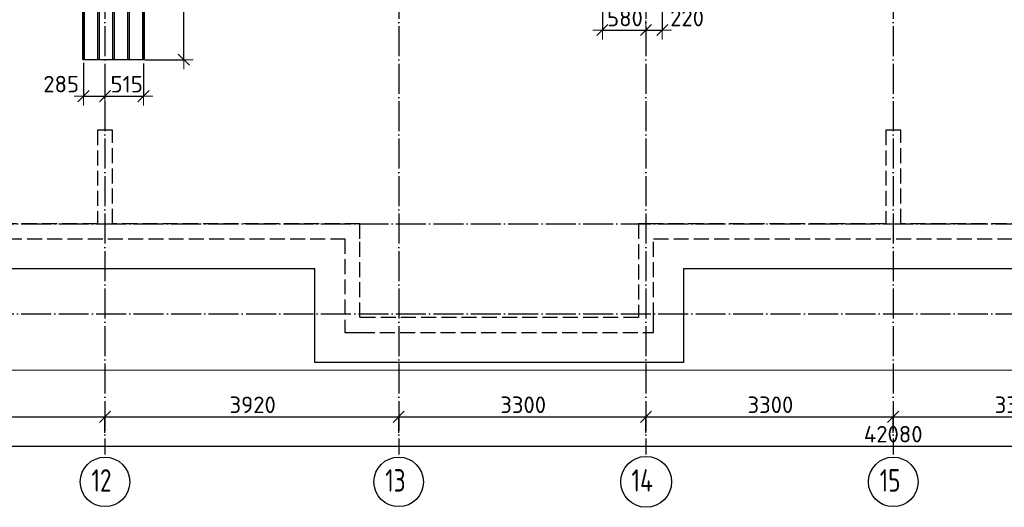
# Model space of a CAD drawing. Header units: millimetres. Extents: x 13527 to 139154, y -122592 to 61893.
# Tile 19 of 130: x 84682 to 97823, y -62582 to -56075. Entities that reach past the tile are written whole.
import ezdxf

# ---------------------------------------------------------------- set-up
doc = ezdxf.new("R2010")
doc.units = ezdxf.units.MM
doc.header["$PDMODE"] = 65
for name, pattern in [('______11', [500, 400, -50, 0, -50]), ('______2', [270, 200, -70]), ('______5', [1100, 800, -100, 100, -100])]:
    doc.linetypes.add(name, pattern=pattern)
for name, color, linetype, lineweight in [('Standard', 7, 'Continuous', 25), ('Размерная линия_ общее', 7, 'Continuous', 13), ('Стена_ общее', 7, 'Continuous', 35), ('Фундамент_ общее', 7, 'Continuous', 35)]:
    doc.layers.add(name, color=color, linetype=linetype, lineweight=lineweight)
doc.layers.add('Арм.стержн.Доп. Арм ниж.зоны У', color=7, linetype='Continuous', lineweight=35, true_color=0x1cff1c)
doc.layers.add('Осевая линия_ общее', color=7, linetype='______5', lineweight=13, true_color=0xa0a0a0)
doc.styles.add('ISOCPEUR', font='isocpeur.ttf')
doc.dimstyles.new('DIMSTYLE_16', dxfattribs={"dimtxt": 220, "dimasz": 250, "dimexe": 0, "dimexo": 0, "dimgap": 110, "dimtad": 2, "dimdec": 0, "dimrnd": 1, "dimzin": 12, "dimdsep": 46, "dimtxsty": 'ISOCPEUR', "dimblk1": 'ALL_ML_STRICH', "dimblk2": 'ALL_ML_STRICH', "dimsah": 1, "dimcen": 0, "dimclrd": 7, "dimclre": 256, "dimclrt": 7, "dimadec": 0, "dimazin": 0, "dimtfac": 1, "dimtdec": 0, "dimtix": 1, "dimtmove": 2, "dimatfit": 3, "dimfxl": 0, "dimtzin": 0, "dimlwd": 0, "dimlwe": -3, "dimarcsym": 0})
doc.dimstyles.new('DIMSTYLE_3', dxfattribs={"dimtxt": 220, "dimasz": 250, "dimexe": 0, "dimexo": 0, "dimgap": 110, "dimtad": 2, "dimdec": 0, "dimrnd": 5, "dimzin": 12, "dimdsep": 46, "dimtxsty": 'ISOCPEUR', "dimblk1": 'ALL_ML_STRICH', "dimblk2": 'ALL_ML_STRICH', "dimsah": 1, "dimcen": 0, "dimclrd": 7, "dimclre": 256, "dimclrt": 7, "dimadec": 0, "dimazin": 0, "dimtfac": 1, "dimtdec": 0, "dimtix": 1, "dimtmove": 2, "dimatfit": 3, "dimfxl": 0, "dimtvp": 1.2, "dimtzin": 0, "dimlwd": 0, "dimlwe": -3, "dimarcsym": 0})
doc.dimstyles.new('DIMSTYLE_5', dxfattribs={"dimtxt": 220, "dimasz": 250, "dimexe": 0, "dimexo": 0, "dimgap": 110, "dimtad": 2, "dimdec": 0, "dimrnd": 5, "dimzin": 12, "dimdsep": 46, "dimtxsty": 'ISOCPEUR', "dimblk1": 'ALL_ML_STRICH', "dimblk2": 'ALL_ML_STRICH', "dimsah": 1, "dimcen": 0, "dimclrd": 7, "dimclre": 256, "dimclrt": 7, "dimadec": 0, "dimazin": 0, "dimtfac": 1, "dimtdec": 0, "dimtix": 1, "dimtmove": 2, "dimatfit": 3, "dimfxl": 0, "dimtzin": 0, "dimlwd": 0, "dimlwe": -3, "dimarcsym": 0})

# ---------------------------------------------------------------- blocks, each defined once
blk = doc.blocks.new('СЛОЖНЫЙ_ОБЪЕКТ_3')
at = {"layer": 'Стена_ общее', "color": 9, "linetype": '______2', "lineweight": -3, "true_color": 0xc7c7c7, "transparency": 33554687}
for p, q in [((85720, -57550), (85720, -58800)), ((85920, -57550), (85720, -57550)), ((85920, -58800), (85920, -57550)), ((96240, -57550), (96240, -58800)), ((96440, -57550), (96240, -57550)), ((96440, -58800), (96440, -57550)), ((85720, -58800), (82620, -58800)), ((89220, -58800), (85920, -58800)), ((89220, -59000), (89220, -58800)), ((92940, -58800), (92940, -60050)), ((93140, -58800), (92940, -58800)), ((96240, -58800), (93140, -58800)), ((99740, -58800), (96440, -58800)), ((82620, -59000), (89020, -59000)), ((89020, -59000), (89020, -60250)), ((89220, -60050), (89220, -59000)), ((93140, -59000), (99540, -59000)), ((93140, -60050), (93140, -59000)), ((92940, -60050), (89220, -60050)), ((93140, -60250), (93140, -60050)), ((89020, -60250), (89220, -60250)), ((89220, -60250), (93140, -60250))]:
    blk.add_line(p, q, dxfattribs=at)
blk = doc.blocks.new('ALL_ML_STRICH')
at = {"color": 0, "linetype": 'ByBlock', "lineweight": -2}
for p, q in [((-1, 0), (0.5, 0)), ((-0.3, -0.3), (0.3, 0.3)), ((0, -0.5), (0, 0.5))]:
    blk.add_line(p, q, dxfattribs=at)
blk = doc.blocks.new('*D264')
at = {"layer": 'DEFPOINTS', "color": 7, "linetype": 'Continuous', "lineweight": 13, "transparency": 33554687}
for p in [(92458, -55726), (92458, -56213), (93040, -56201)]:
    blk.add_point(p, dxfattribs=at)
at = {"layer": 'Размерная линия_ общее', "color": 253, "linetype": 'Continuous', "lineweight": -2, "true_color": 0xa0a0a0, "transparency": 33554687}
for p, q in [((92458, -55826), (92458, -56213)), ((93040, -56213), (93040, -56213))]:
    blk.add_line(p, q, dxfattribs=at)
at = {"layer": 'Размерная линия_ общее', "color": 7, "linetype": 'Continuous', "lineweight": -2, "transparency": 33554687}
blk.add_line((92458, -56213), (93040, -56213), dxfattribs=at)
at = {"layer": 'Размерная линия_ общее', "color": 7, "linetype": 'Continuous', "lineweight": 13, "transparency": 33554687, "xscale": 250, "yscale": 250, "zscale": 250, "rotation": 180}
blk.add_blockref('ALL_ML_STRICH', (92458, -56213), dxfattribs=at)
at = {"layer": 'Размерная линия_ общее', "color": 7, "linetype": 'Continuous', "lineweight": 13, "transparency": 33554687, "xscale": 250, "yscale": 250, "zscale": 250}
blk.add_blockref('ALL_ML_STRICH', (93040, -56213), dxfattribs=at)
at = {"layer": 'Размерная линия_ общее', "color": 7, "linetype": 'Continuous', "lineweight": 13, "transparency": 33554687, "insert": (92760, -56053), "char_height": 220, "width": 660, "attachment_point": 5, "style": 'ISOCPEUR'}
blk.add_mtext('\\A1;{580}', dxfattribs=at)
blk = doc.blocks.new('*D265')
at = {"layer": 'DEFPOINTS', "color": 7, "linetype": 'Continuous', "lineweight": 13, "transparency": 33554687}
for p in [(93258, -55726), (93040, -56201), (93040, -56213)]:
    blk.add_point(p, dxfattribs=at)
at = {"layer": 'Размерная линия_ общее', "color": 253, "linetype": 'Continuous', "lineweight": -2, "true_color": 0xa0a0a0, "transparency": 33554687}
for p, q in [((93258, -55826), (93258, -56213)), ((93040, -56213), (93040, -56213))]:
    blk.add_line(p, q, dxfattribs=at)
at = {"layer": 'Размерная линия_ общее', "color": 7, "linetype": 'Continuous', "lineweight": -2, "transparency": 33554687}
blk.add_line((93040, -56213), (93258, -56213), dxfattribs=at)
at = {"layer": 'Размерная линия_ общее', "color": 7, "linetype": 'Continuous', "lineweight": 13, "transparency": 33554687, "xscale": 250, "yscale": 250, "zscale": 250, "rotation": 180}
blk.add_blockref('ALL_ML_STRICH', (93040, -56213), dxfattribs=at)
at = {"layer": 'Размерная линия_ общее', "color": 7, "linetype": 'Continuous', "lineweight": 13, "transparency": 33554687, "xscale": 250, "yscale": 250, "zscale": 250}
blk.add_blockref('ALL_ML_STRICH', (93258, -56213), dxfattribs=at)
at = {"layer": 'Размерная линия_ общее', "color": 7, "linetype": 'Continuous', "lineweight": 13, "transparency": 33554687, "insert": (93589, -56053), "char_height": 220, "width": 660, "attachment_point": 5, "style": 'ISOCPEUR'}
blk.add_mtext('\\A1;{220}', dxfattribs=at)
blk = doc.blocks.new('*D285')
at = {"layer": 'DEFPOINTS', "color": 7, "linetype": 'Continuous', "lineweight": 13, "transparency": 33554687}
for p in [(85534, -56549), (85820, -56965), (85534, -57096)]:
    blk.add_point(p, dxfattribs=at)
at = {"layer": 'Размерная линия_ общее', "color": 253, "linetype": 'Continuous', "lineweight": -2, "true_color": 0xa0a0a0, "transparency": 33554687}
for p, q in [((85534, -56649), (85534, -57096)), ((85820, -57065), (85820, -57096))]:
    blk.add_line(p, q, dxfattribs=at)
at = {"layer": 'Размерная линия_ общее', "color": 7, "linetype": 'Continuous', "lineweight": -2, "transparency": 33554687}
blk.add_line((85534, -57096), (85820, -57096), dxfattribs=at)
at = {"layer": 'Размерная линия_ общее', "color": 7, "linetype": 'Continuous', "lineweight": 13, "transparency": 33554687, "xscale": 250, "yscale": 250, "zscale": 250, "rotation": 180}
blk.add_blockref('ALL_ML_STRICH', (85534, -57096), dxfattribs=at)
at = {"layer": 'Размерная линия_ общее', "color": 7, "linetype": 'Continuous', "lineweight": 13, "transparency": 33554687, "xscale": 250, "yscale": 250, "zscale": 250}
blk.add_blockref('ALL_ML_STRICH', (85820, -57096), dxfattribs=at)
at = {"layer": 'Размерная линия_ общее', "color": 7, "linetype": 'Continuous', "lineweight": 13, "transparency": 33554687, "insert": (85235, -56935), "char_height": 220, "width": 660, "attachment_point": 5, "style": 'ISOCPEUR'}
blk.add_mtext('\\A1;{285}', dxfattribs=at)
blk = doc.blocks.new('*D286')
at = {"layer": 'DEFPOINTS', "color": 7, "linetype": 'Continuous', "lineweight": 13, "transparency": 33554687}
for p in [(86334, -56559), (85820, -56965), (85820, -57096)]:
    blk.add_point(p, dxfattribs=at)
at = {"layer": 'Размерная линия_ общее', "color": 253, "linetype": 'Continuous', "lineweight": -2, "true_color": 0xa0a0a0, "transparency": 33554687}
for p, q in [((86334, -56659), (86334, -57096)), ((85820, -57065), (85820, -57096))]:
    blk.add_line(p, q, dxfattribs=at)
at = {"layer": 'Размерная линия_ общее', "color": 7, "linetype": 'Continuous', "lineweight": -2, "transparency": 33554687}
blk.add_line((85820, -57096), (86334, -57096), dxfattribs=at)
at = {"layer": 'Размерная линия_ общее', "color": 7, "linetype": 'Continuous', "lineweight": 13, "transparency": 33554687, "xscale": 250, "yscale": 250, "zscale": 250, "rotation": 180}
blk.add_blockref('ALL_ML_STRICH', (85820, -57096), dxfattribs=at)
at = {"layer": 'Размерная линия_ общее', "color": 7, "linetype": 'Continuous', "lineweight": 13, "transparency": 33554687, "xscale": 250, "yscale": 250, "zscale": 250}
blk.add_blockref('ALL_ML_STRICH', (86334, -57096), dxfattribs=at)
at = {"layer": 'Размерная линия_ общее', "color": 7, "linetype": 'Continuous', "lineweight": 13, "transparency": 33554687, "insert": (86110, -56936), "char_height": 220, "width": 660, "attachment_point": 5, "style": 'ISOCPEUR'}
blk.add_mtext('\\A1;{515}', dxfattribs=at)
blk = doc.blocks.new('*D406')
at = {"layer": 'DEFPOINTS', "color": 7, "linetype": 'Continuous', "lineweight": 13, "transparency": 33554687}
for p in [(86253, -53689), (86253, -56609), (86873, -56609)]:
    blk.add_point(p, dxfattribs=at)
at = {"layer": 'Размерная линия_ общее', "color": 253, "linetype": 'Continuous', "lineweight": -2, "true_color": 0xa0a0a0, "transparency": 33554687}
for p, q in [((86353, -53689), (86873, -53689)), ((86353, -56609), (86873, -56609))]:
    blk.add_line(p, q, dxfattribs=at)
at = {"layer": 'Размерная линия_ общее', "color": 7, "linetype": 'Continuous', "lineweight": -2, "transparency": 33554687}
blk.add_line((86873, -56609), (86873, -53689), dxfattribs=at)
at = {"layer": 'Размерная линия_ общее', "color": 7, "linetype": 'Continuous', "lineweight": 13, "transparency": 33554687, "xscale": 250, "yscale": 250, "zscale": 250}
for p, rotation in [((86873, -53689), 90), ((86873, -56609), 270)]:
    blk.add_blockref('ALL_ML_STRICH', p, dxfattribs=dict(at, rotation=rotation))
at = {"layer": 'Размерная линия_ общее', "color": 7, "linetype": 'Continuous', "lineweight": 13, "transparency": 33554687, "insert": (86713, -55138), "char_height": 220, "width": 880, "attachment_point": 5, "rotation": 90, "style": 'ISOCPEUR'}
blk.add_mtext('\\A1;{2920}', dxfattribs=at)
blk = doc.blocks.new('*D604')
at = {"layer": 'DEFPOINTS', "color": 7, "linetype": 'Continuous', "lineweight": 13, "transparency": 33554687}
for p in [(81900, -61374), (81900, -61608), (85820, -61608)]:
    blk.add_point(p, dxfattribs=at)
at = {"layer": 'Размерная линия_ общее', "color": 253, "linetype": 'Continuous', "lineweight": -2, "true_color": 0xa0a0a0, "transparency": 33554687}
for p, q in [((81900, -61588), (81900, -61374)), ((85820, -61588), (85820, -61374))]:
    blk.add_line(p, q, dxfattribs=at)
at = {"layer": 'Размерная линия_ общее', "color": 7, "linetype": 'Continuous', "lineweight": -2, "transparency": 33554687}
blk.add_line((81900, -61374), (85820, -61374), dxfattribs=at)
at = {"layer": 'Размерная линия_ общее', "color": 7, "linetype": 'Continuous', "lineweight": 13, "transparency": 33554687, "xscale": 250, "yscale": 250, "zscale": 250, "rotation": 180}
blk.add_blockref('ALL_ML_STRICH', (81900, -61374), dxfattribs=at)
at = {"layer": 'Размерная линия_ общее', "color": 7, "linetype": 'Continuous', "lineweight": 13, "transparency": 33554687, "xscale": 250, "yscale": 250, "zscale": 250}
blk.add_blockref('ALL_ML_STRICH', (85820, -61374), dxfattribs=at)
at = {"layer": 'Размерная линия_ общее', "color": 7, "linetype": 'Continuous', "lineweight": 13, "transparency": 33554687, "insert": (83871, -61214), "char_height": 220, "width": 880, "attachment_point": 5, "style": 'ISOCPEUR'}
blk.add_mtext('\\A1;{3920}', dxfattribs=at)
blk = doc.blocks.new('*D605')
at = {"layer": 'DEFPOINTS', "color": 7, "linetype": 'Continuous', "lineweight": 13, "transparency": 33554687}
for p in [(85820, -61374), (85820, -61608), (89740, -61608)]:
    blk.add_point(p, dxfattribs=at)
at = {"layer": 'Размерная линия_ общее', "color": 253, "linetype": 'Continuous', "lineweight": -2, "true_color": 0xa0a0a0, "transparency": 33554687}
for p, q in [((85820, -61588), (85820, -61374)), ((89740, -61588), (89740, -61374))]:
    blk.add_line(p, q, dxfattribs=at)
at = {"layer": 'Размерная линия_ общее', "color": 7, "linetype": 'Continuous', "lineweight": -2, "transparency": 33554687}
blk.add_line((85820, -61374), (89740, -61374), dxfattribs=at)
at = {"layer": 'Размерная линия_ общее', "color": 7, "linetype": 'Continuous', "lineweight": 13, "transparency": 33554687, "xscale": 250, "yscale": 250, "zscale": 250, "rotation": 180}
blk.add_blockref('ALL_ML_STRICH', (85820, -61374), dxfattribs=at)
at = {"layer": 'Размерная линия_ общее', "color": 7, "linetype": 'Continuous', "lineweight": 13, "transparency": 33554687, "xscale": 250, "yscale": 250, "zscale": 250}
blk.add_blockref('ALL_ML_STRICH', (89740, -61374), dxfattribs=at)
at = {"layer": 'Размерная линия_ общее', "color": 7, "linetype": 'Continuous', "lineweight": 13, "transparency": 33554687, "insert": (87791, -61214), "char_height": 220, "width": 880, "attachment_point": 5, "style": 'ISOCPEUR'}
blk.add_mtext('\\A1;{3920}', dxfattribs=at)
blk = doc.blocks.new('*D606')
at = {"layer": 'DEFPOINTS', "color": 7, "linetype": 'Continuous', "lineweight": 13, "transparency": 33554687}
for p in [(89740, -61374), (89740, -61608), (93040, -61608)]:
    blk.add_point(p, dxfattribs=at)
at = {"layer": 'Размерная линия_ общее', "color": 253, "linetype": 'Continuous', "lineweight": -2, "true_color": 0xa0a0a0, "transparency": 33554687}
for p, q in [((89740, -61588), (89740, -61374)), ((93040, -61588), (93040, -61374))]:
    blk.add_line(p, q, dxfattribs=at)
at = {"layer": 'Размерная линия_ общее', "color": 7, "linetype": 'Continuous', "lineweight": -2, "transparency": 33554687}
blk.add_line((89740, -61374), (93040, -61374), dxfattribs=at)
at = {"layer": 'Размерная линия_ общее', "color": 7, "linetype": 'Continuous', "lineweight": 13, "transparency": 33554687, "xscale": 250, "yscale": 250, "zscale": 250, "rotation": 180}
blk.add_blockref('ALL_ML_STRICH', (89740, -61374), dxfattribs=at)
at = {"layer": 'Размерная линия_ общее', "color": 7, "linetype": 'Continuous', "lineweight": 13, "transparency": 33554687, "xscale": 250, "yscale": 250, "zscale": 250}
blk.add_blockref('ALL_ML_STRICH', (93040, -61374), dxfattribs=at)
at = {"layer": 'Размерная линия_ общее', "color": 7, "linetype": 'Continuous', "lineweight": 13, "transparency": 33554687, "insert": (91401, -61214), "char_height": 220, "width": 880, "attachment_point": 5, "style": 'ISOCPEUR'}
blk.add_mtext('\\A1;{3300}', dxfattribs=at)
blk = doc.blocks.new('*D607')
at = {"layer": 'DEFPOINTS', "color": 7, "linetype": 'Continuous', "lineweight": 13, "transparency": 33554687}
for p in [(93040, -61374), (93040, -61608), (96340, -61608)]:
    blk.add_point(p, dxfattribs=at)
at = {"layer": 'Размерная линия_ общее', "color": 253, "linetype": 'Continuous', "lineweight": -2, "true_color": 0xa0a0a0, "transparency": 33554687}
for p, q in [((93040, -61588), (93040, -61374)), ((96340, -61588), (96340, -61374))]:
    blk.add_line(p, q, dxfattribs=at)
at = {"layer": 'Размерная линия_ общее', "color": 7, "linetype": 'Continuous', "lineweight": -2, "transparency": 33554687}
blk.add_line((93040, -61374), (96340, -61374), dxfattribs=at)
at = {"layer": 'Размерная линия_ общее', "color": 7, "linetype": 'Continuous', "lineweight": 13, "transparency": 33554687, "xscale": 250, "yscale": 250, "zscale": 250, "rotation": 180}
blk.add_blockref('ALL_ML_STRICH', (93040, -61374), dxfattribs=at)
at = {"layer": 'Размерная линия_ общее', "color": 7, "linetype": 'Continuous', "lineweight": 13, "transparency": 33554687, "xscale": 250, "yscale": 250, "zscale": 250}
blk.add_blockref('ALL_ML_STRICH', (96340, -61374), dxfattribs=at)
at = {"layer": 'Размерная линия_ общее', "color": 7, "linetype": 'Continuous', "lineweight": 13, "transparency": 33554687, "insert": (94701, -61214), "char_height": 220, "width": 880, "attachment_point": 5, "style": 'ISOCPEUR'}
blk.add_mtext('\\A1;{3300}', dxfattribs=at)
blk = doc.blocks.new('*D608')
at = {"layer": 'DEFPOINTS', "color": 7, "linetype": 'Continuous', "lineweight": 13, "transparency": 33554687}
for p in [(96340, -61374), (96340, -61608), (99640, -61608)]:
    blk.add_point(p, dxfattribs=at)
at = {"layer": 'Размерная линия_ общее', "color": 253, "linetype": 'Continuous', "lineweight": -2, "true_color": 0xa0a0a0, "transparency": 33554687}
for p, q in [((96340, -61588), (96340, -61374)), ((99640, -61588), (99640, -61374))]:
    blk.add_line(p, q, dxfattribs=at)
at = {"layer": 'Размерная линия_ общее', "color": 7, "linetype": 'Continuous', "lineweight": -2, "transparency": 33554687}
blk.add_line((96340, -61374), (99640, -61374), dxfattribs=at)
at = {"layer": 'Размерная линия_ общее', "color": 7, "linetype": 'Continuous', "lineweight": 13, "transparency": 33554687, "xscale": 250, "yscale": 250, "zscale": 250, "rotation": 180}
blk.add_blockref('ALL_ML_STRICH', (96340, -61374), dxfattribs=at)
at = {"layer": 'Размерная линия_ общее', "color": 7, "linetype": 'Continuous', "lineweight": 13, "transparency": 33554687, "xscale": 250, "yscale": 250, "zscale": 250}
blk.add_blockref('ALL_ML_STRICH', (99640, -61374), dxfattribs=at)
at = {"layer": 'Размерная линия_ общее', "color": 7, "linetype": 'Continuous', "lineweight": 13, "transparency": 33554687, "insert": (98001, -61214), "char_height": 220, "width": 880, "attachment_point": 5, "style": 'ISOCPEUR'}
blk.add_mtext('\\A1;{3300}', dxfattribs=at)
blk = doc.blocks.new('*D614')
at = {"layer": 'DEFPOINTS', "color": 7, "linetype": 'Continuous', "lineweight": 13, "transparency": 33554687}
for p in [(75300, -61766), (75300, -61878), (117380, -61878)]:
    blk.add_point(p, dxfattribs=at)
at = {"layer": 'Размерная линия_ общее', "color": 253, "linetype": 'Continuous', "lineweight": -2, "true_color": 0xa0a0a0, "transparency": 33554687}
for p, q in [((75300, -61978), (75300, -61766)), ((117380, -61978), (117380, -61766))]:
    blk.add_line(p, q, dxfattribs=at)
at = {"layer": 'Размерная линия_ общее', "color": 7, "linetype": 'Continuous', "lineweight": -2, "transparency": 33554687}
blk.add_line((75300, -61766), (117380, -61766), dxfattribs=at)
at = {"layer": 'Размерная линия_ общее', "color": 7, "linetype": 'Continuous', "lineweight": 13, "transparency": 33554687, "xscale": 250, "yscale": 250, "zscale": 250, "rotation": 180}
blk.add_blockref('ALL_ML_STRICH', (75300, -61766), dxfattribs=at)
at = {"layer": 'Размерная линия_ общее', "color": 7, "linetype": 'Continuous', "lineweight": 13, "transparency": 33554687, "xscale": 250, "yscale": 250, "zscale": 250}
blk.add_blockref('ALL_ML_STRICH', (117380, -61766), dxfattribs=at)
at = {"layer": 'Размерная линия_ общее', "color": 7, "linetype": 'Continuous', "lineweight": 13, "transparency": 33554687, "insert": (96340, -61606), "char_height": 220, "width": 1100, "attachment_point": 5, "style": 'ISOCPEUR'}
blk.add_mtext('\\A1;{42080}', dxfattribs=at)

msp = doc.modelspace()

# ---------------------------------------------------------------- linework, layer by layer
at = {"layer": 'Standard', "color": 7, "linetype": 'Continuous', "lineweight": 13, "transparency": 33554687}
msp.add_lwpolyline([(75100, -60750), (117980, -60750), (117980, -43560), (75100, -43560), (75100, -60750)], dxfattribs=at)
at = {"layer": 'Арм.стержн.Доп. Арм ниж.зоны У', "color": 52, "linetype": 'Continuous', "lineweight": 25, "transparency": 33554687}
msp.add_lwpolyline([(86342.2, -56608.6), (86342.2, -53688.6), (85526.2, -53688.6), (85526.2, -56608.6), (86342.2, -56608.6)], dxfattribs=at)
at = {"layer": 'Арм.стержн.Доп. Арм ниж.зоны У', "color": 7, "linetype": 'Continuous', "lineweight": 25, "transparency": 33554687}
for points in [[(85542.2, -53688.6), (85542.2, -56608.6), (85526.2, -56608.6), (85526.2, -53688.6), (85542.2, -53688.6)], [(85742.2, -53688.6), (85742.2, -56608.6), (85726.2, -56608.6), (85726.2, -53688.6), (85742.2, -53688.6)], [(85942.2, -53688.6), (85942.2, -56608.6), (85926.2, -56608.6), (85926.2, -53688.6), (85942.2, -53688.6)], [(86142.2, -53688.6), (86142.2, -56608.6), (86126.2, -56608.6), (86126.2, -53688.6), (86142.2, -53688.6)], [(86342.2, -53688.6), (86342.2, -56608.6), (86326.2, -56608.6), (86326.2, -53688.6), (86342.2, -53688.6)]]:
    msp.add_lwpolyline(points, dxfattribs=at)
at = {"layer": 'Осевая линия_ общее', "color": 253, "linetype": '______11', "lineweight": -3, "true_color": 0xa0a0a0, "transparency": 33554687}
for p, q in [((85820, -43660), (85820, -61877.9)), ((89740, -43660), (89740, -61877.9)), ((93040, -43660), (93040, -61877.9)), ((96340, -43660), (96340, -61877.9)), ((75200, -58800), (119325.4, -58800)), ((75200, -60000), (119325.4, -60000))]:
    msp.add_line(p, q, dxfattribs=at)
at = {"layer": 'Осевая линия_ общее', "color": 7, "linetype": 'Continuous', "lineweight": -3, "transparency": 33554687}
for centre, radius in [((85820.4, -62242.4), 330.4), ((89740.4, -62242.4), 330.4), ((93042.1, -62242.4), 339.6), ((96340.4, -62242.4), 330.4)]:
    msp.add_circle(centre, radius, dxfattribs=at)
at = {"layer": 'Фундамент_ общее', "color": 7, "lineweight": 25, "transparency": 33554687}
for p, q in [((88620, -59400), (83020, -59400)), ((88620, -60650), (88620, -59400)), ((93540, -59400), (93540, -60650)), ((99140, -59400), (93540, -59400)), ((93540, -60650), (88620, -60650))]:
    msp.add_line(p, q, dxfattribs=at)
at = {"layer": 'Фундамент_ общее', "color": 7, "linetype": 'Continuous', "lineweight": 25, "transparency": 33554687}
for p, q in [((88620, -59400), (83020, -59400)), ((88620, -60650), (88620, -59400)), ((93540, -59400), (93540, -60650)), ((99140, -59400), (93540, -59400)), ((93540, -60650), (88620, -60650))]:
    msp.add_line(p, q, dxfattribs=at)

# ---------------------------------------------------------------- block references
at = {"layer": 'Стена_ общее', "color": 9, "linetype": '______2', "lineweight": -3, "true_color": 0xc7c7c7, "transparency": 33554687}
msp.add_blockref('СЛОЖНЫЙ_ОБЪЕКТ_3', (0, 0), dxfattribs=at)

# ---------------------------------------------------------------- texts
at = {"layer": 'Осевая линия_ общее', "color": 7, "linetype": 'Continuous', "lineweight": -3, "transparency": 33554687, "char_height": 300, "attachment_point": 7, "style": 'ISOCPEUR'}
for s, insert, width in [('\\W0.75;12', (85640.4, -62372.9), 472.281), ('\\W0.75;13', (89560.4, -62372.9), 472.281), ('\\W0.76;14', (92847.1, -62372.9), 504.562), ('\\W0.75;15', (96160.4, -62372.9), 472.281)]:
    msp.add_mtext(s, dxfattribs=dict(at, insert=insert, width=width))

# ---------------------------------------------------------------- dimensions: what is measured, and where the dimension line sits
at = {"layer": 'Размерная линия_ общее', "color": 7, "linetype": 'Continuous', "lineweight": 13, "transparency": 33554687}
dim = msp.add_linear_dim(base=(86872.8, -53688.6), p1=(86353.5, -56608.6), p2=(86353.5, -53688.6), angle=90, dimstyle='DIMSTYLE_5', override={"dimpost": '<>', "dimclrd": 7, "dimclre": 253, "dimclrt": 7, "dimlwd": 0, "dimlwe": 65533}, dxfattribs=at)
dim.commit()
dim.dimension.update_dxf_attribs({"geometry": '*D406', "text_midpoint": (86712.8, -55137.6), "dimtype": 160})
for base, p1, p2, dimstyle, picture, middle in [((93040, -56213.4), (92458.3, -55826.4), (93040, -56213.4), 'DIMSTYLE_3', '*D264', (92760.1, -56053.4)), ((93258.3, -56213.4), (93040, -56213.4), (93258.3, -55826.4), 'DIMSTYLE_3', '*D265', (93589.3, -56053.1)), ((85820, -57096), (85534.2, -56648.6), (85820, -57065.4), 'DIMSTYLE_3', '*D285', (85234.8, -56935.2)), ((86334.2, -57096), (85820, -57065.4), (86334.2, -56658.8), 'DIMSTYLE_3', '*D286', (86110.1, -56936)), ((85820, -61374.3), (81900, -61587.9), (85820, -61587.9), 'DIMSTYLE_5', '*D604', (83871, -61214.3)), ((89740, -61374.3), (85820, -61587.9), (89740, -61587.9), 'DIMSTYLE_5', '*D605', (87791, -61214.3)), ((93040, -61374.3), (89740, -61587.9), (93040, -61587.9), 'DIMSTYLE_5', '*D606', (91401, -61214.3)), ((96340, -61374.3), (93040, -61587.9), (96340, -61587.9), 'DIMSTYLE_5', '*D607', (94701, -61214.3)), ((99640, -61374.3), (96340, -61587.9), (99640, -61587.9), 'DIMSTYLE_5', '*D608', (98001, -61214.3)), ((117380, -61766.4), (75300, -61977.9), (117380, -61977.9), 'DIMSTYLE_16', '*D614', (96340, -61606.4))]:
    dim = msp.add_linear_dim(base=base, p1=p1, p2=p2, dimstyle=dimstyle, override={"dimpost": '<>', "dimclrd": 7, "dimclre": 253, "dimclrt": 7, "dimlwd": 0, "dimlwe": 65533}, dxfattribs=at)
    dim.commit()
    dim.dimension.update_dxf_attribs({"geometry": picture, "text_midpoint": middle, "dimtype": 160})

doc.saveas('drawing.dxf')
